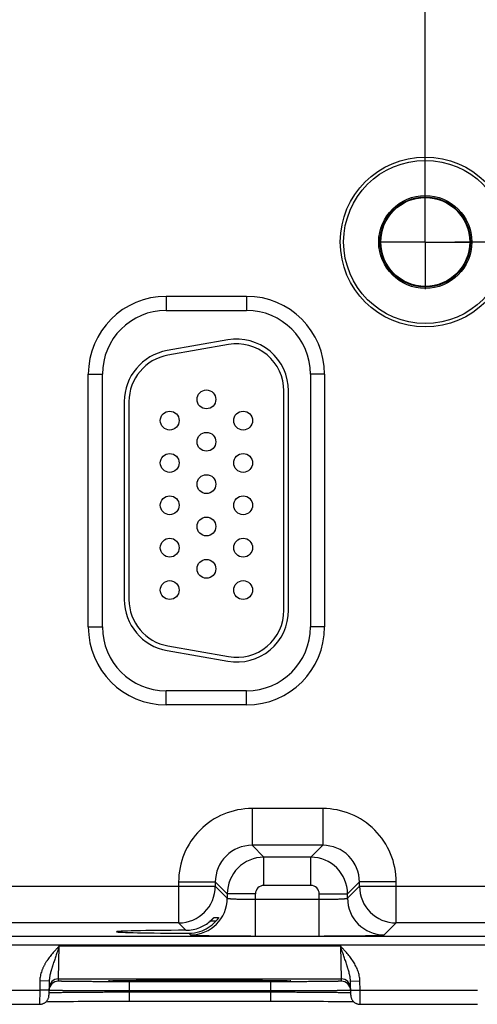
# Model space of a CAD drawing. Header units: inches. Extents: x 0 to 34, y 0 to 22.
# Tile 20 of 69: x 13.6 to 14.5, y 13.6 to 15.7. Entities that reach past the tile are written whole.
import ezdxf

# ---------------------------------------------------------------- set-up
doc = ezdxf.new("R2010")
doc.units = ezdxf.units.IN
doc.header["$LTSCALE"] = 1.87
doc.header["$MEASUREMENT"] = 0
doc.linetypes.add('CENTER', pattern=[0.6, 0.375, -0.075, 0.075, -0.075])
doc.layers.get('0').update_dxf_attribs({"linetype": 'CONTINUOUS'})
doc.layers.add('02___PRT_ALL_AXES', color=7, linetype='CONTINUOUS')
doc.layers.add('DIMENSIONS', color=7, linetype='CONTINUOUS')
doc.styles.get("Standard").update_dxf_attribs({"font": 'txt', "width": 0.8})
doc.dimstyles.new('DIMSTYLE_1', dxfattribs={"dimtxt": 0.15625, "dimasz": 0.1875, "dimexe": 0.125, "dimexo": 0.0625, "dimgap": 0.09, "dimtad": 0, "dimtih": 1, "dimtoh": 1, "dimzin": 4, "dimdsep": 46, "dimtxsty": 'STANDARD', "dimblk": 'CLOSED', "dimblk1": 'CLOSED', "dimblk2": 'CLOSED', "dimcen": 0.09, "dimadec": 0, "dimazin": 0, "dimtfac": 1, "dimtofl": 0, "dimtmove": 0, "dimatfit": 3, "dimldrblk": 'CLOSED', "dimfxl": 1, "dimtolj": 1, "dimtzin": 4, "dimarcsym": 0})

# ---------------------------------------------------------------- blocks, each defined once
blk = doc.blocks.new('*D6')
at = {"layer": 'DIMENSIONS', "color": 2, "linetype": 'CONTINUOUS'}
blk.add_line((14.4807, 15.2518), (16.4536, 15.2518), dxfattribs=at)
at = {"layer": 'DIMENSIONS', "color": 2, "linetype": 'CONTINUOUS', "insert": (16.5318, 15.3299), "char_height": 0.15625, "width": 1.40625, "attachment_point": 1, "rotation": 0, "line_spacing_factor": 0.9}
blk.add_mtext('1.83{\\Ftxt.shx;\\W1.000000;\\H0.156250; }[46,6]', dxfattribs=at)
blk = doc.blocks.new('_CLOSED')
at = {"color": 0, "linetype": 'BYBLOCK'}
for p, q in [((0, 0), (-1, 0.167)), ((-1, 0.167), (-1, -0.167)), ((-1, -0.167), (0, 0)), ((-1, 0), (0, 0))]:
    blk.add_line(p, q, dxfattribs=at)
blk = doc.blocks.new('*D10')
at = {"layer": 'DIMENSIONS', "color": 2, "linetype": 'CONTINUOUS'}
blk.add_line((14.4182, 15.3143), (14.4182, 17.8114), dxfattribs=at)
at = {"layer": 'DIMENSIONS', "color": 2, "linetype": 'CONTINUOUS', "insert": (14.3401, 17.8895), "char_height": 0.15625, "width": 1.53125, "attachment_point": 1, "rotation": 90, "line_spacing_factor": 0.9}
blk.add_mtext('5.81{\\Ftxt.shx;\\W1.000000;\\H0.156250; }[147,6]', dxfattribs=at)

msp = doc.modelspace()

# ---------------------------------------------------------------- linework, layer by layer
at = {"color": 7, "linetype": 'CONTINUOUS'}
for p, q in [((13.8677, 15.1364), (14.0387, 15.1364)), ((13.8677, 15.1364), (13.8677, 15.1064)), ((14.0387, 15.1364), (14.0387, 15.1064)), ((13.8677, 15.1064), (14.0387, 15.1064)), ((13.9986, 15.0437), (13.8696, 15.0209)), ((14.0004, 15.0338), (13.8714, 15.0111)), ((13.7022, 14.9708), (13.7322, 14.9708)), ((13.7022, 14.4338), (13.7022, 14.9708)), ((13.7322, 14.4338), (13.7322, 14.9708)), ((14.2043, 14.9708), (14.1743, 14.9708)), ((14.1743, 14.9708), (14.1743, 14.4338)), ((14.2043, 14.9708), (14.2043, 14.4338)), ((14.1177, 14.4693), (14.1177, 14.9353)), ((14.1277, 14.4693), (14.1277, 14.9353)), ((13.7787, 14.9126), (13.7787, 14.4921)), ((13.7887, 14.9126), (13.7887, 14.4921)), ((13.7022, 14.4338), (13.7322, 14.4338)), ((14.2043, 14.4338), (14.1743, 14.4338)), ((13.8714, 14.3936), (14.0004, 14.3709)), ((13.8696, 14.3838), (13.9986, 14.361)), ((14.0387, 14.2983), (13.8677, 14.2983)), ((13.8677, 14.2683), (13.8677, 14.2983)), ((14.0387, 14.2683), (14.0387, 14.2983)), ((14.0387, 14.2683), (13.8677, 14.2683)), ((14.2004, 14.048), (14.0501, 14.048)), ((14.0501, 14.048), (14.0501, 13.97)), ((14.2004, 14.048), (14.2004, 13.97)), ((14.2004, 13.97), (14.0501, 13.97)), ((14.0501, 13.97), (14.0755, 13.9446)), ((14.2004, 13.97), (14.175, 13.9446)), ((14.175, 13.9446), (14.0755, 13.9446)), ((14.0755, 13.8846), (14.0755, 13.9446)), ((14.175, 13.8846), (14.175, 13.9446)), ((13.8941, 13.892), (13.9721, 13.892)), ((13.8941, 13.892), (13.8941, 13.805)), ((13.9721, 13.892), (13.9975, 13.8666)), ((13.9721, 13.892), (13.9721, 13.883)), ((14.2784, 13.892), (14.253, 13.8666)), ((14.3564, 13.892), (14.2784, 13.892)), ((14.2784, 13.883), (14.2784, 13.892)), ((14.3564, 13.805), (14.3564, 13.892)), ((13.3484, 13.883), (13.9721, 13.883)), ((13.9721, 13.883), (13.9975, 13.8576)), ((14.175, 13.8846), (14.0755, 13.8846)), ((14.253, 13.8576), (14.2784, 13.883)), ((14.2784, 13.883), (14.9021, 13.883)), ((14.0575, 13.8666), (13.9975, 13.8666)), ((13.9975, 13.8666), (13.9975, 13.8576)), ((14.0575, 13.7772), (14.0575, 13.8666)), ((14.0575, 13.8552), (14.193, 13.8552)), ((14.193, 13.8666), (14.253, 13.8666)), ((14.193, 13.7772), (14.193, 13.8666)), ((14.253, 13.8576), (14.253, 13.8666)), ((13.9732, 13.8085), (13.9608, 13.8085)), ((13.9688, 13.8162), (13.9791, 13.8162)), ((13.8941, 13.805), (13.4264, 13.805)), ((13.8941, 13.805), (13.9097, 13.7894)), ((14.331, 13.7796), (14.3564, 13.805)), ((14.8241, 13.805), (14.3564, 13.805)), ((11.6477, 13.7772), (15.3179, 13.7772)), ((13.9158, 13.7833), (13.9195, 13.7796)), ((14.0575, 13.7772), (14.193, 13.7772)), ((11.6477, 13.7582), (15.3179, 13.7582)), ((13.639, 13.686), (13.6406, 13.756)), ((13.6406, 13.756), (14.2379, 13.756)), ((14.2379, 13.756), (14.2395, 13.686)), ((13.5993, 13.6819), (13.5989, 13.6621)), ((13.6193, 13.6815), (13.5993, 13.6819)), ((13.6389, 13.6813), (13.639, 13.686)), ((13.639, 13.686), (14.2395, 13.686)), ((13.7478, 13.6821), (13.7479, 13.6821)), ((13.7479, 13.6821), (13.748, 13.6821)), ((13.748, 13.6821), (13.7482, 13.6821)), ((13.7482, 13.6821), (13.7485, 13.6821)), ((13.7485, 13.6821), (13.7488, 13.6821)), ((13.7488, 13.6821), (13.7494, 13.6822)), ((13.7494, 13.6822), (13.7501, 13.6822)), ((13.7501, 13.6822), (13.7512, 13.6823)), ((13.7512, 13.6823), (13.7526, 13.6823)), ((13.7526, 13.6823), (13.7548, 13.6824)), ((13.7548, 13.6824), (13.7578, 13.6824)), ((13.7578, 13.6824), (13.761, 13.6825)), ((13.761, 13.6825), (13.7649, 13.6826)), ((13.7649, 13.6826), (13.7698, 13.6827)), ((13.7698, 13.6827), (13.7757, 13.6828)), ((13.7757, 13.6828), (13.7828, 13.6829)), ((13.7828, 13.6829), (13.789, 13.6829)), ((13.789, 13.6829), (13.796, 13.683)), ((13.796, 13.683), (13.8042, 13.6831)), ((13.8042, 13.6831), (13.814, 13.6831)), ((13.814, 13.6831), (13.8263, 13.6832)), ((13.8263, 13.6832), (13.8362, 13.6833)), ((13.8362, 13.6833), (13.8475, 13.6833)), ((13.8475, 13.6833), (13.8598, 13.6834)), ((13.8598, 13.6834), (13.8726, 13.6834)), ((13.8726, 13.6834), (13.8856, 13.6835)), ((13.8856, 13.6835), (13.8988, 13.6835)), ((13.8988, 13.6835), (13.9122, 13.6835)), ((13.9122, 13.6835), (13.9258, 13.6835)), ((13.9258, 13.6835), (13.9392, 13.6835)), ((13.9392, 13.6835), (13.9527, 13.6835)), ((13.9527, 13.6835), (13.9663, 13.6835)), ((13.9663, 13.6835), (13.9797, 13.6835)), ((13.9797, 13.6835), (13.993, 13.6835)), ((13.993, 13.6835), (14.006, 13.6834)), ((14.006, 13.6834), (14.0186, 13.6834)), ((14.0186, 13.6834), (14.0309, 13.6833)), ((14.0309, 13.6833), (14.0427, 13.6833)), ((14.0427, 13.6833), (14.0539, 13.6832)), ((14.0539, 13.6832), (14.0637, 13.6832)), ((14.0637, 13.6832), (14.0722, 13.6831)), ((14.0722, 13.6831), (14.0826, 13.683)), ((14.0826, 13.683), (14.091, 13.6829)), ((14.091, 13.6829), (14.0978, 13.6828)), ((14.0978, 13.6828), (14.1036, 13.6827)), ((14.1036, 13.6827), (14.1083, 13.6827)), ((14.1083, 13.6827), (14.1135, 13.6826)), ((14.1135, 13.6826), (14.1176, 13.6825)), ((14.1176, 13.6825), (14.121, 13.6824)), ((14.121, 13.6824), (14.1237, 13.6824)), ((14.1237, 13.6824), (14.1259, 13.6823)), ((14.1259, 13.6823), (14.1275, 13.6822)), ((14.1275, 13.6822), (14.1285, 13.6822)), ((14.1285, 13.6822), (14.1292, 13.6822)), ((14.1292, 13.6822), (14.1297, 13.6821)), ((14.1301, 13.6821), (14.1304, 13.6821)), ((14.1304, 13.6821), (14.1305, 13.6821)), ((14.2395, 13.686), (14.2396, 13.6813)), ((14.2592, 13.6815), (14.2792, 13.6819)), ((14.2796, 13.6621), (14.2792, 13.6819)), ((13.3496, 13.6621), (13.5989, 13.6621)), ((13.5989, 13.6621), (13.5988, 13.6321)), ((13.6189, 13.6618), (13.5989, 13.6621)), ((13.6193, 13.6815), (13.6187, 13.6518)), ((13.619, 13.6616), (13.6189, 13.6617)), ((14.0896, 13.68), (13.7889, 13.68)), ((13.7889, 13.68), (13.7889, 13.6604)), ((14.0896, 13.68), (14.0896, 13.6604)), ((14.2597, 13.6518), (14.2592, 13.6815)), ((14.2596, 13.6617), (14.2594, 13.6616)), ((14.2596, 13.6618), (14.2796, 13.6621)), ((14.2796, 13.6621), (14.5289, 13.6621)), ((14.2797, 13.6321), (14.2796, 13.6621)), ((13.6188, 13.6568), (13.6189, 13.6568)), ((13.7888, 13.6584), (13.7889, 13.6604)), ((13.7888, 13.6584), (14.0896, 13.6584)), ((13.7888, 13.6584), (13.7888, 13.6388)), ((14.0896, 13.6604), (13.7889, 13.6604)), ((14.0896, 13.6584), (14.0896, 13.6604)), ((14.0896, 13.6584), (14.0896, 13.6388)), ((14.2595, 13.6568), (14.2596, 13.6568)), ((13.3497, 13.6321), (13.5988, 13.6321)), ((13.6127, 13.6377), (13.6159, 13.6378)), ((13.6159, 13.6378), (13.6204, 13.6379)), ((13.6204, 13.6379), (13.6247, 13.638)), ((13.6247, 13.638), (13.6299, 13.638)), ((13.6299, 13.638), (13.6361, 13.6381)), ((13.6361, 13.6381), (13.6433, 13.6382)), ((13.6433, 13.6382), (13.6518, 13.6383)), ((13.6518, 13.6383), (13.6618, 13.6384)), ((13.6618, 13.6384), (13.6706, 13.6384)), ((13.6706, 13.6384), (13.6807, 13.6385)), ((13.6807, 13.6385), (13.6923, 13.6386)), ((13.6923, 13.6386), (13.7059, 13.6386)), ((13.7059, 13.6386), (13.7168, 13.6387)), ((13.7168, 13.6387), (13.7292, 13.6387)), ((13.7292, 13.6387), (13.7423, 13.6387)), ((13.7423, 13.6387), (13.7555, 13.6388)), ((13.7555, 13.6388), (13.7688, 13.6388)), ((13.7688, 13.6388), (13.7823, 13.6388)), ((13.7823, 13.6388), (14.0896, 13.6388)), ((14.0896, 13.6388), (14.1029, 13.6388)), ((14.1029, 13.6388), (14.1163, 13.6388)), ((14.1163, 13.6388), (14.1295, 13.6387)), ((14.1295, 13.6387), (14.1426, 13.6387)), ((14.1426, 13.6387), (14.1553, 13.6387)), ((14.1553, 13.6387), (14.1678, 13.6386)), ((14.1678, 13.6386), (14.1798, 13.6386)), ((14.1798, 13.6386), (14.1915, 13.6385)), ((14.1915, 13.6385), (14.2023, 13.6385)), ((14.2023, 13.6385), (14.2117, 13.6384)), ((14.2117, 13.6384), (14.2199, 13.6383)), ((14.2199, 13.6383), (14.2305, 13.6382)), ((14.2305, 13.6382), (14.2393, 13.6381)), ((14.2393, 13.6381), (14.2466, 13.6381)), ((14.2466, 13.6381), (14.2525, 13.638)), ((14.2525, 13.638), (14.2574, 13.6379)), ((14.2574, 13.6379), (14.2614, 13.6378)), ((14.2614, 13.6378), (14.2648, 13.6378)), ((14.2648, 13.6378), (14.2658, 13.6377)), ((14.2797, 13.6321), (14.5288, 13.6321))]:
    msp.add_line(p, q, dxfattribs=at)
for points in [[(13.7478, 13.6821), (13.7478, 13.6821), (13.7478, 13.6821), (13.7478, 13.6821)], [(14.1297, 13.6821), (14.13, 13.6821), (14.1301, 13.6821)], [(14.1305, 13.6821), (14.1307, 13.6821), (14.1307, 13.6821), (14.1307, 13.6821)], [(13.5988, 13.6321), (13.5994, 13.6321), (13.6006, 13.6322), (13.6018, 13.6323), (13.603, 13.6326), (13.6042, 13.6329), (13.6054, 13.6332), (13.6065, 13.6337), (13.6076, 13.6342), (13.6087, 13.6347), (13.6097, 13.6354), (13.6107, 13.6361), (13.6117, 13.6368), (13.6126, 13.6376), (13.6134, 13.6385), (13.6142, 13.6394), (13.615, 13.6404), (13.6156, 13.6414), (13.6163, 13.6424), (13.6168, 13.6435), (13.6173, 13.6446), (13.6177, 13.6458), (13.6181, 13.6469), (13.6184, 13.6481), (13.6186, 13.6493), (13.6187, 13.6505), (13.6187, 13.6518)], [(14.2597, 13.6518), (14.2598, 13.6505), (14.2599, 13.6493), (14.2601, 13.6481), (14.2604, 13.6469), (14.2607, 13.6458), (14.2612, 13.6446), (14.2617, 13.6435), (14.2622, 13.6424), (14.2628, 13.6414), (14.2635, 13.6404), (14.2643, 13.6394), (14.2651, 13.6385), (14.2659, 13.6376), (14.2668, 13.6368), (14.2678, 13.6361), (14.2688, 13.6354), (14.2698, 13.6347), (14.2709, 13.6342), (14.272, 13.6337), (14.2731, 13.6332), (14.2743, 13.6329), (14.2755, 13.6326), (14.2766, 13.6323), (14.2779, 13.6322), (14.2791, 13.6321), (14.2797, 13.6321)], [(14.5288, 13.6321), (14.5294, 13.6321)]]:
    msp.add_lwpolyline(points, dxfattribs=at)
for centre, radius in [((14.4182, 15.2518), 0.1805), ((14.4182, 15.2518), 0.1734), ((14.4182, 15.2518), 0.0989), ((14.4182, 15.2518), 0.096), ((14.4182, 15.2518), 0.0945), ((13.9532, 14.9173), 0.02), ((13.8752, 14.8723), 0.02), ((14.0312, 14.8723), 0.02), ((13.9532, 14.8273), 0.02), ((13.8752, 14.7823), 0.02), ((14.0312, 14.7823), 0.02), ((13.9532, 14.7373), 0.02), ((13.8752, 14.6923), 0.02), ((14.0312, 14.6923), 0.02), ((13.9532, 14.6473), 0.02), ((13.8752, 14.6023), 0.02), ((14.0312, 14.6023), 0.02), ((13.9532, 14.5573), 0.02), ((13.8752, 14.5123), 0.02), ((14.0312, 14.5123), 0.02)]:
    msp.add_circle(centre, radius, dxfattribs=at)
for centre, radius, start, end in [((13.8677, 14.9708), 0.1655, 90, 180), ((14.0387, 14.9708), 0.1655, 0, 90), ((13.8677, 14.9708), 0.1355, 90, 180), ((14.0387, 14.9708), 0.1355, 0, 90), ((14.0177, 14.9353), 0.11, 0, 100), ((13.8887, 14.9126), 0.11, 100, 180), ((14.0177, 14.9353), 0.1, 0, 100), ((13.8887, 14.9126), 0.1, 100, 180), ((13.8887, 14.4921), 0.11, 180, 260), ((13.8887, 14.4921), 0.1, 180, 260), ((14.0177, 14.4693), 0.11, 260, 360), ((14.0177, 14.4693), 0.1, 260, 360), ((13.8677, 14.4338), 0.1655, 180, 270), ((13.8677, 14.4338), 0.1355, 180, 270), ((14.0387, 14.4338), 0.1655, 270, 360), ((14.0387, 14.4338), 0.1355, 270, 360), ((14.0501, 13.892), 0.156, 89.9963, 180.0037), ((14.2004, 13.892), 0.156, 359.9963, 90.0037), ((14.05, 13.892), 0.0779, 89.9712, 180.0288), ((14.2004, 13.892), 0.0779, 359.9712, 90.0288), ((14.0755, 13.8666), 0.078, 90.0153, 179.9847), ((14.175, 13.8666), 0.078, 0.0153, 89.9847), ((13.8941, 13.883), 0.078, 270.0209, 359.9791), ((14.0754, 13.8666), 0.018, 89.9962, 180.0037), ((14.175, 13.8666), 0.018, 359.9962, 90.0037), ((14.3564, 13.883), 0.078, 180.0209, 269.9791), ((13.9194, 13.8576), 0.078, 270.0209, 359.9791), ((14.331, 13.8576), 0.078, 180.0209, 269.9791), ((13.9095, 13.868), 0.0786, 292.2666, 310.7845), ((13.916, 13.8607), 0.0774, 287.4724, 316.8221), ((13.9095, 13.8679), 0.0786, 270.1847, 292.2821), ((13.916, 13.8607), 0.0774, 269.8558, 287.4495), ((13.639, 13.666), 0.02, 89.9987, 178.9988), ((13.7524, 13.6015), 0.0808, 93.1152, 93.2829), ((14.126, 13.5995), 0.0828, 86.7202, 86.8828), ((14.2395, 13.666), 0.02, 1.0012, 90.0013), ((13.6389, 13.6613), 0.02, 89.9987, 178.7553), ((13.6389, 13.6613), 0.02, 178.7564, 179), ((14.2396, 13.6613), 0.02, 1.2447, 90.0013), ((14.2396, 13.6613), 0.02, 1, 1.2436)]:
    msp.add_arc(centre, radius, start, end, dxfattribs=at)
msp.add_ellipse((13.9392, 13.7863), major_axis=(0.1771, 0), ratio=0.017455, start_param=1.73829, end_param=4.579802, dxfattribs=at)
for points, knots in [([(13.9975, 13.8576), (13.9975, 13.8576), (13.9975, 13.8575), (13.9975, 13.8575), (13.9976, 13.8575), (13.9976, 13.8575), (13.9977, 13.8574), (13.9979, 13.8574), (13.998, 13.8573), (13.9983, 13.8572), (13.9985, 13.8572), (13.9988, 13.8571), (13.9991, 13.8571), (13.9996, 13.857), (14.0003, 13.8569), (14.0013, 13.8568), (14.0024, 13.8567), (14.0036, 13.8566), (14.0049, 13.8565), (14.0064, 13.8564), (14.0086, 13.8562), (14.0116, 13.8561), (14.0155, 13.8559), (14.0191, 13.8558), (14.0221, 13.8557), (14.0253, 13.8556), (14.0295, 13.8555), (14.0348, 13.8554), (14.0403, 13.8553), (14.0459, 13.8553), (14.0517, 13.8552), (14.0555, 13.8552), (14.0575, 13.8552)], [0, 0, 0, 0, 0.001207, 0.001962, 0.002834, 0.003831, 0.004957, 0.007611, 0.010816, 0.014578, 0.018902, 0.023789, 0.02924, 0.035253, 0.048956, 0.064876, 0.08298, 0.10323, 0.12558, 0.149981, 0.176376, 0.234901, 0.300614, 0.372902, 0.411302, 0.451089, 0.534442, 0.622179, 0.713474, 0.807469, 0.903279, 1, 1, 1, 1]), ([(14.193, 13.8552), (14.195, 13.8552), (14.1988, 13.8552), (14.2046, 13.8553), (14.2102, 13.8553), (14.2157, 13.8554), (14.2209, 13.8555), (14.2252, 13.8556), (14.2284, 13.8557), (14.2314, 13.8558), (14.235, 13.8559), (14.2389, 13.8561), (14.2419, 13.8562), (14.2441, 13.8564), (14.2456, 13.8565), (14.2469, 13.8566), (14.2481, 13.8567), (14.2492, 13.8568), (14.2501, 13.8569), (14.2509, 13.857), (14.2513, 13.8571), (14.2517, 13.8571), (14.252, 13.8572), (14.2522, 13.8572), (14.2524, 13.8573), (14.2526, 13.8574), (14.2527, 13.8574), (14.2528, 13.8575), (14.2529, 13.8575), (14.2529, 13.8575), (14.253, 13.8575), (14.253, 13.8576), (14.253, 13.8576)], [0, 0, 0, 0, 0.096721, 0.192531, 0.286526, 0.377821, 0.465558, 0.548911, 0.588698, 0.627098, 0.699386, 0.765099, 0.823624, 0.850019, 0.87442, 0.89677, 0.91702, 0.935124, 0.951044, 0.964747, 0.97076, 0.976211, 0.981098, 0.985422, 0.989184, 0.992389, 0.995043, 0.996169, 0.997166, 0.998038, 0.998793, 1, 1, 1, 1]), ([(13.9608, 13.8085), (13.9613, 13.8089), (13.962, 13.8095), (13.9629, 13.8104), (13.9636, 13.811), (13.9643, 13.8117), (13.9649, 13.8123), (13.9655, 13.8129), (13.9661, 13.8134), (13.9666, 13.814), (13.9671, 13.8144), (13.9674, 13.8148), (13.9676, 13.815), (13.9678, 13.8152), (13.968, 13.8154), (13.9682, 13.8156), (13.9683, 13.8157), (13.9685, 13.8159), (13.9686, 13.816), (13.9686, 13.816), (13.9687, 13.8161), (13.9687, 13.8161), (13.9688, 13.8162), (13.9688, 13.8162), (13.9688, 13.8162), (13.9688, 13.8162), (13.9688, 13.8162), (13.9688, 13.8162), (13.9688, 13.8162)], [0, 0, 0, 0, 0.173386, 0.258564, 0.342266, 0.424088, 0.503565, 0.580166, 0.653275, 0.722177, 0.786042, 0.81579, 0.843905, 0.870245, 0.894656, 0.916976, 0.937034, 0.954652, 0.969646, 0.976103, 0.981836, 0.986824, 0.991045, 0.994481, 0.997117, 0.998946, 0.999564, 1, 1, 1, 1]), ([(13.9791, 13.8162), (13.9791, 13.8162), (13.9791, 13.8162), (13.9791, 13.8162), (13.9791, 13.8162), (13.9791, 13.8162), (13.9791, 13.8162), (13.9791, 13.8162), (13.9791, 13.8162), (13.9791, 13.8161), (13.9791, 13.8161), (13.9791, 13.8161), (13.979, 13.816), (13.979, 13.816), (13.979, 13.8159), (13.9789, 13.8159), (13.9789, 13.8158), (13.9788, 13.8157), (13.9788, 13.8156), (13.9786, 13.8153), (13.9783, 13.8149), (13.978, 13.8144), (13.9776, 13.8139), (13.9772, 13.8133), (13.9767, 13.8127), (13.9762, 13.812), (13.9756, 13.8113), (13.975, 13.8106), (13.9744, 13.8099), (13.9736, 13.8089), (13.9729, 13.8082), (13.9724, 13.8077)], [0, 0, 0, 0, 0.000303, 0.000605, 0.001019, 0.001592, 0.002342, 0.003275, 0.004395, 0.005701, 0.00887, 0.012775, 0.017404, 0.022743, 0.028778, 0.035491, 0.042867, 0.050889, 0.068805, 0.089102, 0.136306, 0.191455, 0.253565, 0.321727, 0.395112, 0.472966, 0.554606, 0.639419, 0.726847, 0.816388, 1, 1, 1, 1]), ([(13.9195, 13.7796), (13.9195, 13.7796), (13.9195, 13.7796), (13.9195, 13.7796), (13.9196, 13.7796), (13.9197, 13.7795), (13.9198, 13.7795), (13.9199, 13.7795), (13.9201, 13.7794), (13.9204, 13.7794), (13.9208, 13.7793), (13.9213, 13.7793), (13.9219, 13.7792), (13.9226, 13.7791), (13.9233, 13.7791), (13.9241, 13.779), (13.925, 13.779), (13.9264, 13.7789), (13.9283, 13.7788), (13.9308, 13.7787), (13.9335, 13.7786), (13.9366, 13.7785), (13.94, 13.7784), (13.9436, 13.7783), (13.9476, 13.7782), (13.9517, 13.7781), (13.9561, 13.778), (13.9625, 13.7779), (13.971, 13.7778), (13.9818, 13.7776), (13.9933, 13.7775), (14.0054, 13.7774), (14.0179, 13.7773), (14.0309, 13.7773), (14.0441, 13.7773), (14.053, 13.7772), (14.0575, 13.7772)], [0, 0, 0, 0, 0.000163, 0.000356, 0.000838, 0.001455, 0.002212, 0.003109, 0.00415, 0.006665, 0.00976, 0.013432, 0.017681, 0.022505, 0.027903, 0.033872, 0.04041, 0.047512, 0.063391, 0.081469, 0.101707, 0.124062, 0.14848, 0.174901, 0.203262, 0.233502, 0.265548, 0.299322, 0.371734, 0.450067, 0.533574, 0.621478, 0.712943, 0.807113, 0.9031, 1, 1, 1, 1]), ([(14.193, 13.7772), (14.1975, 13.7772), (14.2064, 13.7773), (14.2196, 13.7773), (14.2325, 13.7773), (14.2451, 13.7774), (14.2572, 13.7775), (14.2687, 13.7776), (14.2795, 13.7778), (14.288, 13.7779), (14.2943, 13.778), (14.2988, 13.7781), (14.3029, 13.7782), (14.3068, 13.7783), (14.3105, 13.7784), (14.3138, 13.7785), (14.3169, 13.7786), (14.3197, 13.7787), (14.3222, 13.7788), (14.3241, 13.7789), (14.3255, 13.779), (14.3264, 13.779), (14.3272, 13.7791), (14.3279, 13.7791), (14.3286, 13.7792), (14.3292, 13.7793), (14.3297, 13.7793), (14.3301, 13.7794), (14.3304, 13.7794), (14.3306, 13.7795), (14.3307, 13.7795), (14.3308, 13.7795), (14.3309, 13.7796), (14.3309, 13.7796), (14.331, 13.7796), (14.331, 13.7796), (14.331, 13.7796)], [0, 0, 0, 0, 0.0969, 0.192887, 0.287057, 0.378522, 0.466426, 0.549933, 0.628266, 0.700678, 0.734452, 0.766498, 0.796738, 0.825099, 0.85152, 0.875938, 0.898293, 0.918531, 0.936609, 0.952488, 0.95959, 0.966128, 0.972097, 0.977495, 0.982319, 0.986568, 0.99024, 0.993335, 0.99585, 0.996891, 0.997788, 0.998545, 0.999162, 0.999644, 0.999837, 1, 1, 1, 1]), ([(13.6406, 13.756), (13.6393, 13.7547), (13.6375, 13.7527), (13.635, 13.75), (13.6326, 13.7473), (13.6296, 13.744), (13.626, 13.7399), (13.6226, 13.7357), (13.6192, 13.7314), (13.6165, 13.7277), (13.6145, 13.7248), (13.613, 13.7225), (13.6116, 13.7202), (13.6102, 13.7179), (13.6089, 13.7155), (13.6076, 13.7131), (13.6064, 13.7106), (13.6053, 13.7082), (13.6043, 13.7057), (13.603, 13.7023), (13.6016, 13.6979), (13.6004, 13.6927), (13.5995, 13.6873), (13.5993, 13.6837), (13.5993, 13.6819)], [0, 0, 0, 0, 0.062502, 0.093753, 0.125005, 0.187507, 0.25001, 0.312513, 0.375016, 0.437518, 0.46877, 0.500023, 0.531275, 0.562527, 0.59378, 0.625032, 0.656284, 0.687536, 0.718788, 0.75004, 0.812534, 0.875025, 0.937514, 1, 1, 1, 1]), ([(13.6406, 13.756), (13.64, 13.7544), (13.639, 13.7512), (13.6373, 13.7465), (13.6357, 13.7417), (13.6341, 13.737), (13.6325, 13.7323), (13.6309, 13.7276), (13.6294, 13.723), (13.6281, 13.7191), (13.627, 13.7161), (13.6263, 13.7138), (13.6256, 13.7115), (13.6249, 13.7092), (13.6242, 13.707), (13.6235, 13.7047), (13.6228, 13.7024), (13.6222, 13.7001), (13.6216, 13.6979), (13.6211, 13.6956), (13.6206, 13.6932), (13.6202, 13.6909), (13.6198, 13.6886), (13.6194, 13.6855), (13.6193, 13.6831), (13.6193, 13.6815)], [0, 0, 0, 0, 0.064934, 0.129755, 0.194354, 0.258635, 0.322517, 0.385939, 0.448866, 0.511285, 0.54231, 0.573219, 0.604018, 0.634715, 0.665319, 0.695844, 0.726302, 0.756707, 0.787075, 0.817423, 0.847767, 0.878122, 0.908508, 0.93894, 1, 1, 1, 1]), ([(14.2792, 13.6819), (14.2792, 13.6828), (14.2791, 13.6846), (14.2788, 13.6882), (14.2781, 13.6927), (14.2769, 13.6979), (14.2752, 13.7031), (14.2732, 13.7082), (14.2709, 13.7131), (14.2683, 13.7179), (14.2655, 13.7225), (14.2625, 13.727), (14.2593, 13.7314), (14.2559, 13.7357), (14.2524, 13.7399), (14.2489, 13.744), (14.2459, 13.7473), (14.2434, 13.75), (14.241, 13.7527), (14.2391, 13.7547), (14.2379, 13.756)], [0, 0, 0, 0, 0.031251, 0.062503, 0.124993, 0.187485, 0.249979, 0.312476, 0.374974, 0.437473, 0.499974, 0.562476, 0.624979, 0.687483, 0.749987, 0.81249, 0.874994, 0.906246, 0.937497, 1, 1, 1, 1]), ([(14.2592, 13.6815), (14.2592, 13.6823), (14.2591, 13.6839), (14.2589, 13.687), (14.2584, 13.6902), (14.2579, 13.6932), (14.2572, 13.6963), (14.2563, 13.7001), (14.2552, 13.7039), (14.2543, 13.707), (14.2536, 13.7092), (14.2529, 13.7115), (14.2522, 13.7138), (14.2514, 13.7161), (14.2504, 13.7191), (14.2491, 13.723), (14.2476, 13.7276), (14.246, 13.7323), (14.2444, 13.737), (14.2428, 13.7417), (14.2411, 13.7465), (14.2395, 13.7512), (14.2384, 13.7544), (14.2379, 13.756)], [0, 0, 0, 0, 0.030581, 0.061074, 0.121881, 0.152241, 0.182584, 0.243295, 0.304158, 0.334683, 0.365287, 0.395983, 0.426782, 0.45769, 0.488715, 0.551135, 0.614062, 0.677484, 0.741365, 0.805647, 0.870246, 0.935066, 1, 1, 1, 1]), ([(13.9392, 13.6802), (13.9323, 13.6802), (13.9185, 13.6802), (13.898, 13.6802), (13.878, 13.6802), (13.8587, 13.6803), (13.8432, 13.6804), (13.8313, 13.6805), (13.8228, 13.6805), (13.8146, 13.6806), (13.8069, 13.6806), (13.7995, 13.6807), (13.7925, 13.6808), (13.7859, 13.6808), (13.7798, 13.6809), (13.7741, 13.681), (13.7689, 13.681), (13.7642, 13.6811), (13.76, 13.6812), (13.7569, 13.6813), (13.7546, 13.6813), (13.7531, 13.6814), (13.7517, 13.6814), (13.7505, 13.6815), (13.7495, 13.6815), (13.7489, 13.6815), (13.7484, 13.6816), (13.748, 13.6816), (13.7476, 13.6816), (13.7472, 13.6816), (13.7469, 13.6817), (13.7466, 13.6817), (13.7463, 13.6817), (13.7462, 13.6817), (13.746, 13.6817), (13.7459, 13.6817), (13.7459, 13.6818), (13.7458, 13.6818), (13.7457, 13.6818), (13.7457, 13.6818), (13.7456, 13.6818), (13.7456, 13.6818), (13.7456, 13.6818), (13.7455, 13.6818), (13.7455, 13.6818), (13.7455, 13.6818), (13.7455, 13.6819), (13.7455, 13.6819), (13.7455, 13.6819), (13.7455, 13.6819), (13.7456, 13.6819), (13.7456, 13.6819), (13.7456, 13.6819), (13.7457, 13.6819), (13.7457, 13.6819), (13.7458, 13.6819), (13.7459, 13.682), (13.746, 13.682), (13.7462, 13.682), (13.7465, 13.682), (13.7467, 13.682), (13.747, 13.6821), (13.7474, 13.6821), (13.7476, 13.6821), (13.7477, 13.6821)], [0, 0, 0, 0, 0.106159, 0.21109, 0.313579, 0.412439, 0.506529, 0.551441, 0.594758, 0.636354, 0.676106, 0.713903, 0.749635, 0.783195, 0.814489, 0.843429, 0.869925, 0.893904, 0.915298, 0.934044, 0.942405, 0.950084, 0.957078, 0.96338, 0.968985, 0.971526, 0.97389, 0.976078, 0.97809, 0.979925, 0.981583, 0.983064, 0.984367, 0.985494, 0.985991, 0.986444, 0.986853, 0.987218, 0.987538, 0.987815, 0.988049, 0.988239, 0.988387, 0.988496, 0.988537, 0.988571, 0.988601, 0.988631, 0.988664, 0.988703, 0.988808, 0.988952, 0.989138, 0.989367, 0.989639, 0.989956, 0.990316, 0.991168, 0.992198, 0.993404, 0.994788, 0.996349, 0.998086, 1, 1, 1, 1]), ([(13.748, 13.6821), (13.7482, 13.6821), (13.7487, 13.6822), (13.7499, 13.6822), (13.7515, 13.6823), (13.7538, 13.6823), (13.7564, 13.6824), (13.7594, 13.6825), (13.7628, 13.6826), (13.7664, 13.6826), (13.772, 13.6827), (13.7798, 13.6828), (13.79, 13.6829), (13.8014, 13.683), (13.8139, 13.6831), (13.8273, 13.6832), (13.8469, 13.6833), (13.873, 13.6835), (13.9056, 13.6835), (13.9279, 13.6835), (13.9392, 13.6835)], [0, 0, 0, 0, 0.003782, 0.008049, 0.018029, 0.029917, 0.04369, 0.059325, 0.076792, 0.096055, 0.117075, 0.164229, 0.217884, 0.277627, 0.342989, 0.413465, 0.488504, 0.64991, 0.822193, 1, 1, 1, 1]), ([(13.9392, 13.6835), (13.9506, 13.6835), (13.9729, 13.6835), (14.0055, 13.6835), (14.0316, 13.6833), (14.0511, 13.6832), (14.0646, 13.6831), (14.0771, 13.683), (14.0884, 13.6829), (14.0987, 13.6828), (14.1065, 13.6827), (14.112, 13.6826), (14.1157, 13.6826), (14.119, 13.6825), (14.122, 13.6824), (14.1247, 13.6823), (14.1269, 13.6823), (14.1286, 13.6822), (14.1298, 13.6822), (14.1303, 13.6821), (14.1305, 13.6821)], [0, 0, 0, 0, 0.177808, 0.350092, 0.511499, 0.586539, 0.657015, 0.722377, 0.78212, 0.835774, 0.882928, 0.903948, 0.923209, 0.940677, 0.956312, 0.970085, 0.981972, 0.991951, 0.996218, 1, 1, 1, 1]), ([(14.1307, 13.6821), (14.1309, 13.6821), (14.1311, 13.6821), (14.1314, 13.6821), (14.1317, 13.682), (14.132, 13.682), (14.1323, 13.682), (14.1325, 13.682), (14.1326, 13.682), (14.1327, 13.6819), (14.1328, 13.6819), (14.1328, 13.6819), (14.1329, 13.6819), (14.1329, 13.6819), (14.1329, 13.6819), (14.1329, 13.6819), (14.1329, 13.6819), (14.1329, 13.6819), (14.1329, 13.6819), (14.1329, 13.6818), (14.1329, 13.6818), (14.1329, 13.6818), (14.1329, 13.6818), (14.1329, 13.6818), (14.1328, 13.6818), (14.1328, 13.6818), (14.1328, 13.6818), (14.1327, 13.6818), (14.1326, 13.6818), (14.1325, 13.6817), (14.1325, 13.6817), (14.1323, 13.6817), (14.1321, 13.6817), (14.1319, 13.6817), (14.1316, 13.6817), (14.1313, 13.6816), (14.1309, 13.6816), (14.1305, 13.6816), (14.1301, 13.6816), (14.1296, 13.6815), (14.1289, 13.6815), (14.128, 13.6815), (14.1268, 13.6814), (14.1254, 13.6814), (14.1239, 13.6813), (14.1216, 13.6813), (14.1184, 13.6812), (14.1143, 13.6811), (14.1096, 13.681), (14.1044, 13.681), (14.0987, 13.6809), (14.0926, 13.6808), (14.086, 13.6808), (14.079, 13.6807), (14.0716, 13.6806), (14.0638, 13.6806), (14.0557, 13.6805), (14.0472, 13.6805), (14.0353, 13.6804), (14.0198, 13.6803), (14.0005, 13.6802), (13.9804, 13.6802), (13.96, 13.6802), (13.9462, 13.6802), (13.9392, 13.6802)], [0, 0, 0, 0, 0.001915, 0.003652, 0.005213, 0.006597, 0.007804, 0.008834, 0.009687, 0.010047, 0.010363, 0.010636, 0.010865, 0.011052, 0.011196, 0.011301, 0.011341, 0.011374, 0.011403, 0.011433, 0.011467, 0.011508, 0.011616, 0.011764, 0.011955, 0.012188, 0.012465, 0.012785, 0.01315, 0.013558, 0.014011, 0.014508, 0.015635, 0.016938, 0.018419, 0.020077, 0.021911, 0.023922, 0.02611, 0.028473, 0.031013, 0.036618, 0.04292, 0.049913, 0.057592, 0.065953, 0.084696, 0.10609, 0.130069, 0.156564, 0.185502, 0.216797, 0.250357, 0.286088, 0.323885, 0.363638, 0.405234, 0.448551, 0.493464, 0.587554, 0.686416, 0.788907, 0.893839, 1, 1, 1, 1]), ([(13.7889, 13.6604), (13.7834, 13.6604), (13.7726, 13.6604), (13.7566, 13.6604), (13.7408, 13.6605), (13.7255, 13.6606), (13.7107, 13.6606), (13.6967, 13.6607), (13.6835, 13.6608), (13.6713, 13.6609), (13.6617, 13.6609), (13.6547, 13.661), (13.6498, 13.6611), (13.6453, 13.6611), (13.6411, 13.6611), (13.6373, 13.6612), (13.6338, 13.6612), (13.6307, 13.6613), (13.6279, 13.6613), (13.6258, 13.6614), (13.6243, 13.6614), (13.6234, 13.6614), (13.6225, 13.6615), (13.6217, 13.6615), (13.621, 13.6615), (13.6204, 13.6615), (13.6199, 13.6616), (13.6196, 13.6616), (13.6194, 13.6616), (13.6192, 13.6616), (13.6191, 13.6616), (13.6191, 13.6616), (13.619, 13.6616)], [0, 0, 0, 0, 0.095817, 0.190753, 0.283937, 0.374511, 0.461642, 0.54453, 0.622413, 0.694576, 0.760353, 0.790657, 0.819143, 0.845746, 0.870404, 0.893062, 0.913668, 0.932173, 0.948536, 0.96272, 0.968984, 0.974691, 0.979839, 0.984424, 0.988443, 0.991895, 0.994778, 0.99709, 0.998032, 0.998831, 0.999487, 1, 1, 1, 1]), ([(13.7889, 13.68), (13.784, 13.68), (13.7742, 13.68), (13.7597, 13.68), (13.7455, 13.6801), (13.7317, 13.6801), (13.7184, 13.6802), (13.7058, 13.6802), (13.6958, 13.6803), (13.6882, 13.6803), (13.6829, 13.6804), (13.6778, 13.6804), (13.673, 13.6805), (13.6685, 13.6805), (13.6643, 13.6806), (13.6603, 13.6806), (13.6567, 13.6807), (13.6534, 13.6808), (13.6504, 13.6808), (13.6482, 13.6809), (13.6465, 13.6809), (13.6454, 13.6809), (13.6444, 13.681), (13.6434, 13.681), (13.6426, 13.681), (13.6418, 13.6811), (13.6411, 13.6811), (13.6406, 13.6811), (13.6401, 13.6812), (13.6397, 13.6812), (13.6395, 13.6812), (13.6393, 13.6812), (13.6392, 13.6812), (13.6391, 13.6813), (13.6391, 13.6813), (13.639, 13.6813), (13.639, 13.6813), (13.639, 13.6813), (13.6389, 13.6813), (13.6389, 13.6813), (13.6389, 13.6813), (13.6389, 13.6813), (13.6389, 13.6813)], [0, 0, 0, 0, 0.098017, 0.195091, 0.290285, 0.382681, 0.471394, 0.555561, 0.634378, 0.671538, 0.707078, 0.740917, 0.77297, 0.803158, 0.831411, 0.857662, 0.881847, 0.903903, 0.923783, 0.941441, 0.949423, 0.956832, 0.963664, 0.969916, 0.975584, 0.980666, 0.985158, 0.989057, 0.992361, 0.995068, 0.996198, 0.997178, 0.998009, 0.998692, 0.998978, 0.999228, 0.999441, 0.999619, 0.999761, 0.999819, 0.999869, 1, 1, 1, 1]), ([(14.2396, 13.6813), (14.2396, 13.6813), (14.2395, 13.6813), (14.2395, 13.6813), (14.2395, 13.6813), (14.2395, 13.6813), (14.2395, 13.6813), (14.2395, 13.6813), (14.2394, 13.6813), (14.2394, 13.6813), (14.2393, 13.6812), (14.2391, 13.6812), (14.239, 13.6812), (14.2388, 13.6812), (14.2384, 13.6812), (14.2379, 13.6811), (14.2373, 13.6811), (14.2367, 13.6811), (14.2359, 13.681), (14.235, 13.681), (14.2341, 13.681), (14.2331, 13.6809), (14.232, 13.6809), (14.2303, 13.6809), (14.228, 13.6808), (14.2251, 13.6808), (14.2218, 13.6807), (14.2181, 13.6806), (14.2142, 13.6806), (14.21, 13.6805), (14.2054, 13.6805), (14.2006, 13.6804), (14.1956, 13.6804), (14.1902, 13.6803), (14.1827, 13.6803), (14.1727, 13.6802), (14.1601, 13.6802), (14.1468, 13.6801), (14.133, 13.6801), (14.1188, 13.68), (14.1043, 13.68), (14.0945, 13.68), (14.0896, 13.68)], [0, 0, 0, 0, 0.000131, 0.000181, 0.000239, 0.000381, 0.000559, 0.000772, 0.001022, 0.001308, 0.001992, 0.002823, 0.003804, 0.004933, 0.00764, 0.010943, 0.014842, 0.019334, 0.024416, 0.030084, 0.036336, 0.043168, 0.050577, 0.058558, 0.076217, 0.096098, 0.118154, 0.142337, 0.168589, 0.196842, 0.22703, 0.259083, 0.292922, 0.328463, 0.365622, 0.444439, 0.528606, 0.617319, 0.709715, 0.804909, 0.901983, 1, 1, 1, 1]), ([(14.2594, 13.6616), (14.2594, 13.6616), (14.2593, 13.6616), (14.2592, 13.6616), (14.2591, 13.6616), (14.2589, 13.6616), (14.2585, 13.6616), (14.258, 13.6615), (14.2575, 13.6615), (14.2568, 13.6615), (14.256, 13.6615), (14.2551, 13.6614), (14.2541, 13.6614), (14.2527, 13.6614), (14.2506, 13.6613), (14.2478, 13.6613), (14.2447, 13.6612), (14.2412, 13.6612), (14.2373, 13.6611), (14.2331, 13.6611), (14.2286, 13.6611), (14.2238, 13.661), (14.2167, 13.6609), (14.2072, 13.6609), (14.195, 13.6608), (14.1818, 13.6607), (14.1678, 13.6606), (14.153, 13.6606), (14.1377, 13.6605), (14.1219, 13.6604), (14.1058, 13.6604), (14.095, 13.6604), (14.0896, 13.6604)], [0, 0, 0, 0, 0.000513, 0.001169, 0.001968, 0.00291, 0.005222, 0.008105, 0.011557, 0.015576, 0.020161, 0.025309, 0.031016, 0.03728, 0.051464, 0.067827, 0.086332, 0.106938, 0.129596, 0.154254, 0.180857, 0.209343, 0.239647, 0.305425, 0.377587, 0.45547, 0.538358, 0.625489, 0.716063, 0.809247, 0.904183, 1, 1, 1, 1]), ([(13.6189, 13.6568), (13.619, 13.6568), (13.619, 13.6568), (13.6192, 13.6569), (13.6193, 13.6569), (13.6195, 13.6569), (13.6199, 13.6569), (13.6204, 13.657), (13.6209, 13.657), (13.6216, 13.657), (13.6224, 13.657), (13.6233, 13.6571), (13.6243, 13.6571), (13.6257, 13.6572), (13.6278, 13.6572), (13.6306, 13.6573), (13.6337, 13.6573), (13.6372, 13.6574), (13.6411, 13.6575), (13.6453, 13.6575), (13.6498, 13.6576), (13.6546, 13.6577), (13.6617, 13.6577), (13.6712, 13.6578), (13.6834, 13.6579), (13.6966, 13.658), (13.7107, 13.6581), (13.7254, 13.6582), (13.7408, 13.6583), (13.7565, 13.6583), (13.7726, 13.6584), (13.7834, 13.6584), (13.7888, 13.6584)], [0, 0, 0, 0, 0.00052, 0.001181, 0.001985, 0.002931, 0.005252, 0.008142, 0.011602, 0.015629, 0.02022, 0.025375, 0.031089, 0.037359, 0.051555, 0.067929, 0.086445, 0.10706, 0.129727, 0.154393, 0.181003, 0.209494, 0.239802, 0.305584, 0.377744, 0.455618, 0.538493, 0.625605, 0.716155, 0.80931, 0.904216, 1, 1, 1, 1]), ([(14.0896, 13.6584), (14.0951, 13.6584), (14.1059, 13.6584), (14.1219, 13.6583), (14.1377, 13.6583), (14.1531, 13.6582), (14.1678, 13.6581), (14.1818, 13.658), (14.195, 13.6579), (14.2073, 13.6578), (14.2168, 13.6577), (14.2238, 13.6577), (14.2287, 13.6576), (14.2332, 13.6575), (14.2374, 13.6575), (14.2412, 13.6574), (14.2447, 13.6573), (14.2479, 13.6573), (14.2507, 13.6572), (14.2527, 13.6572), (14.2542, 13.6571), (14.2552, 13.6571), (14.2561, 13.657), (14.2568, 13.657), (14.2575, 13.657), (14.2581, 13.657), (14.2586, 13.6569), (14.259, 13.6569), (14.2592, 13.6569), (14.2593, 13.6569), (14.2594, 13.6568), (14.2595, 13.6568), (14.2595, 13.6568)], [0, 0, 0, 0, 0.095784, 0.19069, 0.283845, 0.374395, 0.461507, 0.544381, 0.622256, 0.694416, 0.760198, 0.790505, 0.818997, 0.845606, 0.870273, 0.892939, 0.913555, 0.932071, 0.948445, 0.962641, 0.968911, 0.974625, 0.97978, 0.984371, 0.988398, 0.991857, 0.994748, 0.997069, 0.998015, 0.998819, 0.99948, 1, 1, 1, 1])]:
    msp.add_open_spline(points, degree=3, knots=knots, dxfattribs=at)
at = {"layer": '02___PRT_ALL_AXES', "color": 7, "linetype": 'CENTER'}
for q in [(14.4182, 15.3514), (14.3181, 15.2513), (14.5183, 15.2513), (14.4182, 15.1512)]:
    msp.add_line((14.4182, 15.2513), q, dxfattribs=at)

# ---------------------------------------------------------------- dimensions: what is measured, and where the dimension line sits
at = {"layer": 'DIMENSIONS', "color": 2, "linetype": 'CONTINUOUS'}
for feature_location, offset, dtype, origin, picture, middle in [((14.4182, 15.3143), (0, 2.4971), 1, (8.6086, 15.2518), '*D10', (14.4182, 18.6552)), ((14.4807, 15.2518), (1.9729, 0), 0, (14.4182, 17.0856), '*D6', (17.2349, 15.2518))]:
    dim = msp.add_ordinate_dim(feature_location=feature_location, offset=offset, dtype=dtype, origin=origin, dimstyle='DIMSTYLE_1', override={"dimtad": 1, "dimtih": 0, "dimtoh": 0}, dxfattribs=at)
    dim.commit()
    dim.dimension.update_dxf_attribs({"geometry": picture, "text_midpoint": middle})

doc.saveas('drawing.dxf')
